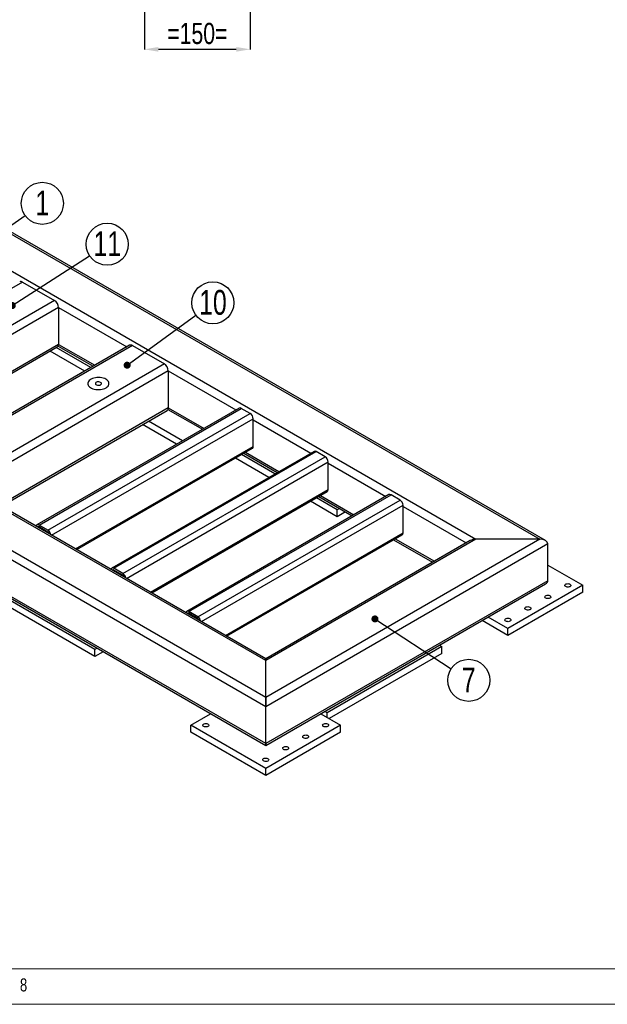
# Model space of a CAD drawing. Header units: millimetres. Extents: x 5 to 589, y 5 to 415.
# Tile 8 of 14: x 371 to 454, y 5 to 144. Entities that reach past the tile are written whole.
import ezdxf

# ---------------------------------------------------------------- set-up
doc = ezdxf.new("R2010")
doc.units = ezdxf.units.MM
doc.header["$PDSIZE"] = -1
doc.layers.add('COTES', color=1, linetype='Continuous')
doc.layers.add('NOTES', color=6, linetype='Continuous')
doc.layers.add('TRAIT-FORT', color=4, linetype='Continuous', lineweight=25)
doc.styles.add('SLDTEXTSTYLE0', font='TXT', dxfattribs={"width": 0.75})
doc.dimstyles.new('SLDDIMSTYLE0', dxfattribs={"dimtxt": 3, "dimasz": 2, "dimexe": 0, "dimexo": 0.0625, "dimgap": 0.75, "dimtad": 1, "dimdec": 0, "dimlfac": 10, "dimrnd": 1e-09, "dimzin": 12, "dimdsep": 46, "dimtxsty": 'SLDTEXTSTYLE0', "dimsah": 1, "dimcen": 0.09, "dimadec": 0, "dimazin": 3, "dimtfac": 1, "dimtdec": 0, "dimtofl": 0, "dimtmove": 0, "dimatfit": 3, "dimfxl": 1, "dimfrac": 2, "dimtolj": 1, "dimtzin": 12, "dimarcsym": 0})
doc.dimstyles.new('SLDDIMSTYLE5', dxfattribs={"dimtxt": 0.18, "dimasz": 1, "dimexe": 0, "dimexo": 0.0625, "dimgap": 0, "dimtad": 0, "dimtih": 1, "dimtoh": 1, "dimdec": 0, "dimrnd": 1e-09, "dimzin": 0, "dimdsep": 46, "dimtxsty": 'Standard', "dimblk1": 'DOT', "dimblk2": 'DOT', "dimsah": 1, "dimcen": 0.09, "dimadec": 0, "dimazin": 0, "dimtfac": 1, "dimtdec": 0, "dimtofl": 0, "dimtmove": 0, "dimatfit": 3, "dimldrblk": 'DOT', "dimfxl": 1, "dimfrac": 2, "dimtolj": 1, "dimtzin": 0, "dimarcsym": 0})

# ---------------------------------------------------------------- blocks, each defined once
blk = doc.blocks.new('_D_36')
at = {"layer": 'COTES', "color": 0, "lineweight": -2, "transparency": 16777216}
for p, q in [((388.79, 165.17), (388.79, 140.23)), ((403.79, 165.17), (403.79, 140.23)), ((401.79, 140.23), (390.79, 140.23))]:
    blk.add_line(p, q, dxfattribs=at)
at = {"layer": 'COTES', "color": 0, "transparency": 16777216}
for points in [[(390.79, 140.56), (390.79, 139.9), (388.79, 140.23)], [(401.79, 140.56), (401.79, 139.9), (403.79, 140.23)]]:
    blk.add_solid(points, dxfattribs=at)
at = {"layer": 'Defpoints', "color": 0, "transparency": 16777216}
for p in [(388.79, 165.23), (403.79, 165.23), (388.79, 140.23)]:
    blk.add_point(p, dxfattribs=at)
at = {"layer": 'COTES', "color": 0, "transparency": 16777216, "insert": (396.29, 143.98), "char_height": 3, "attachment_point": 2, "style": 'SLDTEXTSTYLE0'}
blk.add_mtext('\\A1;=150=', dxfattribs=at)
blk = doc.blocks.new('SW_NOTE_7')
at = {"layer": 'NOTES', "color": 0}
blk.add_circle((2.44, 1.72), 2.98, dxfattribs=at)
at = {"layer": 'NOTES', "color": 0, "insert": (2.44, 3.53), "char_height": 3.5, "attachment_point": 2, "style": 'SLDTEXTSTYLE0'}
blk.add_mtext('1', dxfattribs=at)
blk = doc.blocks.new('_Dot')
at = {"color": 0, "linetype": 'ByBlock', "lineweight": -2}
blk.add_line((-0.5, 0), (-1, 0), dxfattribs=at)
at = {"color": 0, "linetype": 'ByBlock', "const_width": 0.5}
blk.add_lwpolyline([(-0.25, 0, 1), (0.25, 0, 1)], format="xyb", close=True, dxfattribs=at)
blk = doc.blocks.new('SW_NOTE_10')
at = {"layer": 'NOTES', "color": 0}
blk.add_circle((2.5, -1.63), 2.98, dxfattribs=at)
at = {"layer": 'NOTES', "color": 0, "insert": (2.5, 0.18), "char_height": 3.5, "attachment_point": 2, "style": 'SLDTEXTSTYLE0'}
blk.add_mtext('7', dxfattribs=at)
blk = doc.blocks.new('SW_NOTE_11')
at = {"layer": 'NOTES', "color": 0}
blk.add_circle((2.41, 1.76), 2.98, dxfattribs=at)
at = {"layer": 'NOTES', "color": 0, "insert": (2.42, 3.57), "char_height": 3.5, "attachment_point": 2, "style": 'SLDTEXTSTYLE0'}
blk.add_mtext('10', dxfattribs=at)
blk = doc.blocks.new('SW_NOTE_12')
at = {"layer": 'NOTES', "color": 0}
blk.add_circle((2.51, 1.62), 2.98, dxfattribs=at)
at = {"layer": 'NOTES', "color": 0, "insert": (2.52, 3.44), "char_height": 3.5, "attachment_point": 2, "style": 'SLDTEXTSTYLE0'}
blk.add_mtext('11', dxfattribs=at)

msp = doc.modelspace()

# ---------------------------------------------------------------- linework, layer by layer
at = {"lineweight": 18}
for p, q in [((10, 10), (584, 10)), ((5, 5), (589, 5))]:
    msp.add_line(p, q, dxfattribs=at)
at = {"layer": 'TRAIT-FORT', "lineweight": 25}
for p, q in [((445.59, 70.67), (346.93, 127.62)), ((346.93, 127.35), (444.79, 70.86)), ((346.93, 122.13), (435.74, 70.86)), ((371.53, 107.27), (342.9, 90.74)), ((371.53, 107.27), (376.06, 104.66)), ((405.97, 48.45), (308.11, 104.94)), ((405.97, 53.67), (317.16, 104.94)), ((405.97, 53.94), (317.96, 104.75)), ((376.06, 104.66), (347.42, 88.13)), ((376.63, 103.68), (348.22, 87.28)), ((376.63, 103.68), (376.63, 98.45)), ((376.63, 103.68), (386.29, 98.1)), ((376.63, 98.45), (352.75, 84.67)), ((352.98, 84.53), (376.46, 98.09)), ((386.69, 98.33), (358.05, 81.8)), ((387.09, 98.29), (358.45, 81.76)), ((381.2, 95.16), (376.29, 97.99)), ((376.58, 98.21), (381.53, 95.35)), ((376.63, 98.45), (381.76, 95.49)), ((387.09, 98.29), (391.62, 95.68)), ((380.35, 94.67), (375.45, 97.5)), ((391.62, 95.68), (362.98, 79.14)), ((392.18, 94.7), (363.78, 78.3)), ((392.18, 94.7), (392.18, 89.47)), ((392.18, 94.7), (401.76, 89.17)), ((392.18, 89.47), (368.31, 75.69)), ((402.21, 89.42), (373.57, 72.89)), ((373.87, 72.86), (402.51, 89.39)), ((392.18, 89.47), (397.24, 86.55)), ((403.78, 88.66), (402.51, 89.39)), ((368.54, 75.55), (392.02, 89.11)), ((375.14, 72.12), (403.78, 88.66)), ((375.66, 71.44), (404.2, 87.92)), ((392.13, 89.23), (397, 86.42)), ((404.2, 84), (404.2, 87.92)), ((393.35, 84.31), (388.53, 87.09)), ((394.2, 84.8), (389.38, 87.58)), ((404.2, 87.76), (412.37, 83.04)), ((379.05, 69.48), (404.2, 84)), ((379.23, 69.38), (404.08, 83.73)), ((412.81, 83.3), (384.17, 66.76)), ((384.47, 66.74), (413.11, 83.27)), ((385.75, 66), (414.39, 82.53)), ((406.43, 79.61), (401.69, 82.35)), ((407.28, 80.1), (402.54, 82.84)), ((402.87, 83.03), (407.61, 80.29)), ((403.11, 83.17), (407.85, 80.43)), ((414.39, 82.53), (413.11, 83.27)), ((386.26, 65.32), (414.81, 81.8)), ((414.81, 77.88), (414.81, 81.8)), ((414.81, 81.63), (422.98, 76.92)), ((389.66, 63.36), (414.81, 77.88)), ((389.84, 63.26), (414.69, 77.6)), ((423.42, 77.17), (394.78, 60.64)), ((395.08, 60.61), (423.72, 77.14)), ((416.08, 75.02), (413.15, 76.72)), ((413.48, 76.91), (418.22, 74.17)), ((413.71, 77.04), (418.45, 74.31)), ((424.99, 76.41), (423.72, 77.14)), ((405.97, 47.14), (356.47, 75.72)), ((396.35, 59.88), (424.99, 76.41)), ((396.87, 59.2), (425.42, 75.67)), ((416.08, 74.04), (412.3, 76.23)), ((425.42, 71.76), (425.42, 75.67)), ((425.42, 75.51), (434.37, 70.34)), ((416.41, 75.21), (416.08, 75.02)), ((416.08, 74.04), (416.08, 75.02)), ((417.26, 74.72), (416.08, 74.04)), ((373.75, 72.54), (373.87, 72.61)), ((375.14, 72.12), (373.87, 72.86)), ((375.14, 71.88), (373.87, 72.61)), ((400.27, 57.24), (425.42, 71.76)), ((400.44, 57.14), (425.29, 71.48)), ((356.4, 70.26), (405.97, 41.64)), ((405.97, 41.92), (356.47, 70.49)), ((444.79, 70.86), (405.97, 48.45)), ((435.74, 70.86), (405.97, 53.67)), ((434.94, 70.67), (405.97, 53.94)), ((445.92, 70.2), (405.97, 47.14)), ((424.08, 70.78), (429.61, 67.59)), ((424.32, 70.92), (429.85, 67.73)), ((444.79, 70.86), (435.74, 70.86)), ((445.92, 64.98), (445.92, 70.2)), ((445.92, 67.18), (450.87, 64.33)), ((384.36, 66.42), (384.47, 66.49)), ((385.75, 66), (384.47, 66.74)), ((385.75, 65.76), (384.47, 66.49)), ((381.79, 55.22), (365.52, 64.61)), ((445.92, 64.98), (405.97, 41.92)), ((405.97, 41.64), (445.59, 64.52)), ((450.87, 64.33), (440.27, 58.2)), ((450.87, 63.35), (450.87, 64.33)), ((381.79, 54.24), (365.52, 63.63)), ((450.87, 63.35), (440.27, 57.22)), ((394.96, 60.3), (395.08, 60.37)), ((396.35, 59.88), (395.08, 60.61)), ((396.35, 59.63), (395.08, 60.37)), ((440.27, 57.22), (436.61, 59.33)), ((440.27, 58.2), (437.46, 59.82)), ((440.27, 57.22), (440.27, 58.2)), ((430.6, 55.86), (430.93, 55.67)), ((382.12, 55.41), (381.79, 55.22)), ((381.79, 54.24), (381.79, 55.22)), ((382.97, 54.92), (381.79, 54.24)), ((430.93, 55.67), (414.67, 46.28)), ((430.93, 54.69), (414.95, 45.47)), ((430.93, 54.69), (430.93, 55.67)), ((405.97, 53.67), (405.97, 53.94)), ((405.97, 53.94), (405.97, 53.67)), ((405.97, 48.45), (405.97, 53.67)), ((405.97, 47.14), (405.97, 48.45)), ((405.97, 48.45), (405.97, 47.14)), ((395.36, 44.53), (398.17, 46.15)), ((405.97, 41.92), (405.97, 47.14)), ((413.77, 46.15), (416.58, 44.53)), ((414.67, 46.28), (414.34, 46.47)), ((414.67, 45.63), (414.67, 46.28)), ((405.97, 38.4), (395.36, 44.53)), ((395.36, 43.55), (395.36, 44.53)), ((405.97, 37.42), (395.36, 43.55)), ((416.58, 44.53), (405.97, 38.4)), ((416.58, 43.55), (405.97, 37.42)), ((416.58, 43.55), (416.58, 44.53)), ((405.97, 41.64), (405.97, 41.92)), ((405.97, 41.92), (405.97, 41.64)), ((405.97, 37.42), (405.97, 38.4))]:
    msp.add_line(p, q, dxfattribs=at)
at = {"layer": 'TRAIT-FORT', "lineweight": 25, "flags": 128}
for points in [[(383.34, 93.51), (383.17, 93.6), (382.97, 93.67), (382.76, 93.72), (382.54, 93.75), (382.31, 93.77), (382.08, 93.76), (381.86, 93.73), (381.64, 93.68), (381.44, 93.62), (381.26, 93.54), (381.11, 93.44), (380.98, 93.33), (380.88, 93.21), (380.82, 93.08), (380.79, 92.95), (380.79, 92.82), (380.83, 92.69), (380.9, 92.56), (381.01, 92.44), (381.14, 92.34), (381.31, 92.24), (381.49, 92.17), (381.7, 92.1), (381.91, 92.06), (382.14, 92.04), (382.37, 92.04), (382.6, 92.05), (382.82, 92.09), (383.02, 92.15), (383.21, 92.22), (383.38, 92.31), (383.53, 92.42), (383.64, 92.53), (383.72, 92.66), (383.77, 92.79), (383.78, 92.92), (383.76, 93.05), (383.7, 93.18), (383.61, 93.3), (383.49, 93.41), (383.34, 93.51)], [(383.34, 93.51), (383.17, 93.6), (382.97, 93.67), (382.76, 93.72), (382.54, 93.75), (382.31, 93.77), (382.08, 93.76), (381.86, 93.73), (381.64, 93.68), (381.44, 93.62), (381.26, 93.54), (381.11, 93.44), (380.98, 93.33), (380.88, 93.21), (380.82, 93.08), (380.79, 92.95), (380.79, 92.82), (380.83, 92.69), (380.9, 92.56), (381.01, 92.44), (381.14, 92.34), (381.31, 92.24), (381.49, 92.17), (381.7, 92.1), (381.91, 92.06), (382.14, 92.04), (382.37, 92.04), (382.6, 92.05), (382.82, 92.09), (383.02, 92.15), (383.21, 92.22), (383.38, 92.31), (383.53, 92.42), (383.64, 92.53), (383.72, 92.66), (383.77, 92.79), (383.78, 92.92), (383.76, 93.05), (383.7, 93.18), (383.61, 93.3), (383.49, 93.41), (383.34, 93.51)], [(382.58, 93.07), (382.48, 93.12), (382.36, 93.14), (382.24, 93.14), (382.11, 93.13), (382.01, 93.09), (381.92, 93.03), (381.87, 92.96), (381.86, 92.89), (381.88, 92.82), (381.94, 92.76), (382.03, 92.7), (382.14, 92.67), (382.27, 92.66), (382.39, 92.66), (382.51, 92.69), (382.6, 92.74), (382.67, 92.8), (382.71, 92.87), (382.7, 92.95), (382.66, 93.02), (382.58, 93.07)], [(373.87, 72.86), (373.79, 72.9), (373.71, 72.91), (373.63, 72.91), (373.57, 72.89), (373.52, 72.84), (373.48, 72.78), (373.45, 72.71)], [(384.47, 66.74), (384.39, 66.77), (384.31, 66.79), (384.24, 66.79), (384.17, 66.76), (384.12, 66.72), (384.08, 66.66), (384.06, 66.59)], [(448.45, 64.15), (448.38, 64.21), (448.33, 64.28), (448.33, 64.35), (448.36, 64.42), (448.43, 64.49), (448.52, 64.53), (448.64, 64.56), (448.77, 64.57), (448.89, 64.56), (449, 64.52), (449.09, 64.47), (449.15, 64.41), (449.18, 64.33), (449.16, 64.26), (449.11, 64.2), (449.03, 64.14), (448.92, 64.1), (448.8, 64.08), (448.67, 64.08), (448.55, 64.11), (448.45, 64.15)], [(445.62, 62.52), (445.55, 62.58), (445.5, 62.65), (445.5, 62.72), (445.53, 62.79), (445.6, 62.85), (445.7, 62.9), (445.81, 62.93), (445.94, 62.94), (446.06, 62.92), (446.17, 62.89), (446.26, 62.84), (446.32, 62.77), (446.35, 62.7), (446.33, 62.63), (446.28, 62.56), (446.2, 62.51), (446.09, 62.47), (445.97, 62.45), (445.84, 62.45), (445.72, 62.48), (445.62, 62.52)], [(395.08, 60.61), (395, 60.65), (394.92, 60.67), (394.85, 60.67), (394.78, 60.64), (394.73, 60.6), (394.69, 60.54), (394.67, 60.47)], [(442.79, 60.89), (442.72, 60.95), (442.68, 61.01), (442.67, 61.09), (442.7, 61.16), (442.77, 61.22), (442.87, 61.27), (442.98, 61.3), (443.11, 61.31), (443.23, 61.29), (443.35, 61.26), (443.44, 61.21), (443.5, 61.14), (443.52, 61.07), (443.5, 61), (443.45, 60.93), (443.37, 60.87), (443.26, 60.84), (443.14, 60.82), (443.02, 60.82), (442.9, 60.84), (442.79, 60.89)], [(439.97, 59.25), (439.89, 59.31), (439.85, 59.38), (439.84, 59.45), (439.88, 59.53), (439.94, 59.59), (440.04, 59.64), (440.16, 59.66), (440.28, 59.67), (440.41, 59.66), (440.52, 59.62), (440.61, 59.57), (440.67, 59.51), (440.69, 59.44), (440.68, 59.36), (440.63, 59.3), (440.54, 59.24), (440.44, 59.2), (440.31, 59.18), (440.19, 59.19), (440.07, 59.21), (439.97, 59.25)], [(397.19, 44.35), (397.11, 44.41), (397.07, 44.48), (397.06, 44.56), (397.1, 44.63), (397.16, 44.69), (397.26, 44.74), (397.38, 44.76), (397.5, 44.77), (397.63, 44.76), (397.74, 44.73), (397.83, 44.67), (397.89, 44.61), (397.91, 44.54), (397.9, 44.46), (397.85, 44.4), (397.76, 44.34), (397.66, 44.3), (397.53, 44.28), (397.41, 44.29), (397.29, 44.31), (397.19, 44.35)], [(414.16, 44.35), (414.08, 44.41), (414.04, 44.48), (414.03, 44.56), (414.07, 44.63), (414.13, 44.69), (414.23, 44.74), (414.35, 44.76), (414.47, 44.77), (414.6, 44.76), (414.71, 44.73), (414.8, 44.67), (414.86, 44.61), (414.88, 44.54), (414.87, 44.46), (414.82, 44.4), (414.73, 44.34), (414.63, 44.3), (414.5, 44.28), (414.38, 44.29), (414.26, 44.31), (414.16, 44.35)], [(411.33, 42.72), (411.25, 42.78), (411.21, 42.85), (411.21, 42.92), (411.24, 42.99), (411.31, 43.06), (411.4, 43.1), (411.52, 43.13), (411.64, 43.14), (411.77, 43.13), (411.88, 43.09), (411.97, 43.04), (412.03, 42.98), (412.05, 42.9), (412.04, 42.83), (411.99, 42.76), (411.91, 42.71), (411.8, 42.67), (411.68, 42.65), (411.55, 42.65), (411.43, 42.68), (411.33, 42.72)], [(408.5, 41.09), (408.42, 41.15), (408.38, 41.22), (408.38, 41.29), (408.41, 41.36), (408.48, 41.42), (408.57, 41.47), (408.69, 41.5), (408.82, 41.51), (408.94, 41.49), (409.05, 41.46), (409.14, 41.41), (409.2, 41.34), (409.22, 41.27), (409.21, 41.2), (409.16, 41.13), (409.08, 41.08), (408.97, 41.04), (408.85, 41.02), (408.72, 41.02), (408.6, 41.05), (408.5, 41.09)], [(405.67, 39.46), (405.6, 39.51), (405.55, 39.58), (405.55, 39.66), (405.58, 39.73), (405.65, 39.79), (405.74, 39.84), (405.86, 39.87), (405.99, 39.87), (406.11, 39.86), (406.22, 39.83), (406.31, 39.78), (406.37, 39.71), (406.4, 39.64), (406.38, 39.57), (406.33, 39.5), (406.25, 39.44), (406.14, 39.4), (406.02, 39.39), (405.89, 39.39), (405.77, 39.41), (405.67, 39.46)]]:
    msp.add_lwpolyline(points, dxfattribs=at)
at = {"layer": 'TRAIT-FORT', "lineweight": 25}
for centre, radius, start, end in [((371.3, 106.94), 0.402, 54.3824, 114.3071), ((375.4, 103.62), 1.23, 2.6055, 57.3945), ((376.25, 98.4), 0.384, 304.0564, 7.2558), ((386.86, 97.96), 0.402, 54.3824, 114.3071), ((390.95, 94.64), 1.23, 2.6055, 57.3945), ((391.8, 89.42), 0.384, 304.0564, 7.2558), ((402.33, 89.15), 0.302, 54.3824, 114.3071), ((403.28, 87.88), 0.922, 2.6055, 57.3945), ((403.91, 83.97), 0.296, 305.0133, 6.2988), ((412.94, 83.02), 0.302, 54.3824, 114.3071), ((413.89, 81.76), 0.922, 2.6055, 57.3945), ((414.52, 77.85), 0.296, 305.0133, 6.2988), ((423.54, 76.9), 0.302, 54.3824, 114.3071), ((424.5, 75.63), 0.922, 2.6055, 57.3945), ((373.79, 72.51), 0.13, 50.3524, 146.1028), ((374.64, 71.34), 0.929, 9.9666, 57.3578), ((374.89, 71.49), 0.463, 17.8652, 57.3074), ((425.12, 71.72), 0.296, 305.0133, 6.2988), ((384.39, 66.39), 0.13, 50.3524, 146.1028), ((385.25, 65.22), 0.929, 9.9666, 57.3578), ((385.5, 65.37), 0.463, 17.8652, 57.3074), ((395, 60.27), 0.13, 50.3524, 146.1028), ((395.85, 59.1), 0.929, 9.9666, 57.3578), ((396.1, 59.24), 0.463, 17.8652, 57.3074)]:
    msp.add_arc(centre, radius, start, end, dxfattribs=at)
for centre, start_param, end_param in [((435.74, 70.2), 1.570796, 2.356113), ((435.74, 70.2), 1.570796, 2.356113), ((444.79, 70.2), 0, 1.570796), ((444.79, 70.2), 0, 1.570796), ((444.79, 64.98), 5.497706, 6.283185), ((444.79, 64.98), 5.497706, 6.283185)]:
    msp.add_ellipse(centre, major_axis=(1.13, 0), ratio=0.577382, start_param=start_param, end_param=end_param, dxfattribs=at)

# ---------------------------------------------------------------- block references
at = {"layer": 'NOTES'}
for name, p in [('SW_NOTE_7', (371.9, 116.7)), ('SW_NOTE_12', (381.02, 111.01)), ('SW_NOTE_11', (396.08, 102.58)), ('SW_NOTE_10', (432.22, 52.51))]:
    msp.add_blockref(name, p, dxfattribs=at)

# ---------------------------------------------------------------- texts
at = {"layer": 'NOTES', "insert": (371.17, 8.67), "char_height": 1.85, "attachment_point": 1, "style": 'SLDTEXTSTYLE0'}
msp.add_mtext('8', dxfattribs=at)

# ---------------------------------------------------------------- dimensions: what is measured, and where the dimension line sits
at = {"layer": 'COTES'}
dim = msp.add_linear_dim(base=(388.79, 140.23), p1=(403.79, 165.23), p2=(388.79, 165.23), text='=<>=', dimstyle='SLDDIMSTYLE0', dxfattribs=at)
dim.commit()
dim.dimension.update_dxf_attribs({"geometry": '_D_36', "text_midpoint": (396.29, 140.23), "dimtype": 160})

# ---------------------------------------------------------------- leaders
at = {"layer": 'NOTES'}
for points in [[(366.7, 113.05), (371.9, 116.7)], [(370.08, 103.95), (381.02, 111.01)], [(386.35, 95.5), (396.08, 102.58)], [(421.44, 59.57), (432.22, 52.51)]]:
    msp.add_leader(points, dimstyle='SLDDIMSTYLE5', dxfattribs=at)

doc.saveas('drawing.dxf')
